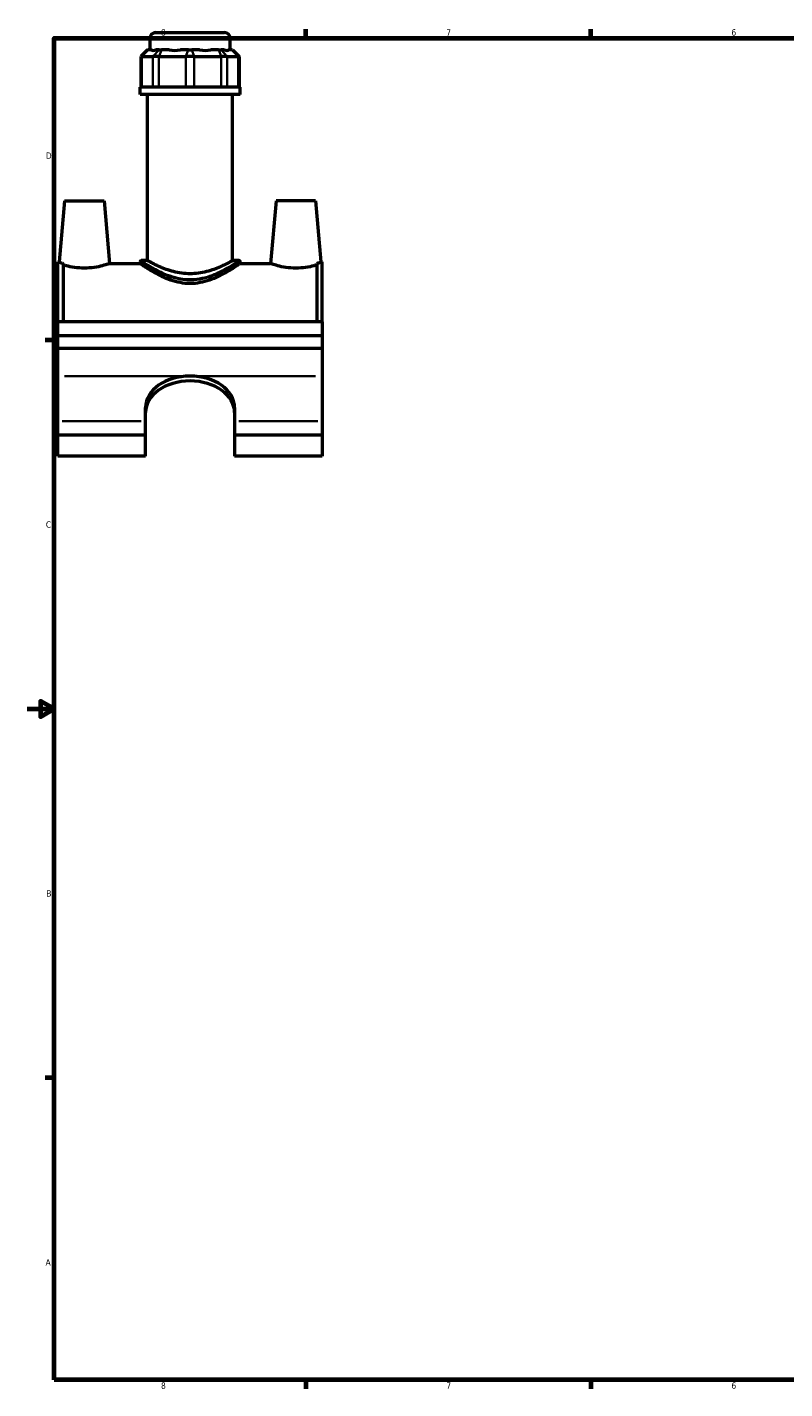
# Model space of a CAD drawing. Header units: inches. Extents: x 0.1 to 45.3, y 0.1 to 44.6.
# Tile 1 of 6: x 0.1 to 11.4, y 0.9 to 21.2. Entities that reach past the tile are written whole.
import ezdxf

# ---------------------------------------------------------------- set-up
doc = ezdxf.new("R2010")
doc.units = ezdxf.units.IN
doc.header["$MEASUREMENT"] = 0
for name, color, linetype, lineweight in [('Border (ANSI)', 7, 'Continuous', 70), ('Visible (ANSI)', 7, 'Continuous', 50), ('Visible Narrow (ANSI)', 7, 'Continuous', 35)]:
    doc.layers.add(name, color=color, linetype=linetype, lineweight=lineweight)
doc.styles.add('Note Text (ANSI)', font='tahoma.ttf')

# ---------------------------------------------------------------- blocks, each defined once
blk = doc.blocks.new('Borders Default Border')
at = {"layer": 'Border (ANSI)'}
for p, q in [((4.25, 21), (4.25, 21.134)), ((8.5, 21), (8.5, 21.134)), ((0.5, 16.5), (0.366, 16.5)), ((0.5, 5.5), (0.366, 5.5)), ((4.25, 1), (4.25, 0.866)), ((8.5, 1), (8.5, 0.866))]:
    blk.add_line(p, q, dxfattribs=at)
at = {"layer": 'Border (ANSI)', "flags": 128}
for points in [[(0.5, 1), (0.5, 21), (33.5, 21), (33.5, 1), (0.5, 1)], [(0.1, 11), (0.5, 11), (0.3, 11.115), (0.3, 10.885), (0.5, 11)]]:
    blk.add_lwpolyline(points, dxfattribs=at)
at = {"layer": 'Border (ANSI)', "color": 5, "true_color": 0x0000ff, "char_height": 0.0945, "attachment_point": 7, "style": 'Note Text (ANSI)'}
for s, insert in [('8', (2.094, 21.038)), ('7', (6.346, 21.04)), ('6', (10.595, 21.038)), ('D', (0.378, 19.203)), ('C', (0.378, 13.701)), ('B', (0.384, 8.203)), ('A', (0.373, 2.703)), ('8', (2.094, 0.863)), ('7', (6.346, 0.866)), ('6', (10.595, 0.864))]:
    blk.add_mtext(s, dxfattribs=dict(at, insert=insert))

msp = doc.modelspace()

# ---------------------------------------------------------------- linework, layer by layer
at = {"layer": 'Visible (ANSI)'}
for p, q in [((1.93, 20.825), (1.93, 21.001)), ((2.013, 21.083), (3.041, 21.083)), ((3.124, 20.825), (3.124, 21.001)), ((1.894, 20.825), (1.795, 20.726)), ((1.807, 20.726), (1.795, 20.726)), ((1.795, 20.726), (1.795, 20.272)), ((1.807, 20.726), (1.973, 20.726)), ((1.894, 20.825), (1.899, 20.825)), ((1.947, 20.825), (1.899, 20.825)), ((2.063, 20.726), (1.973, 20.726)), ((2.065, 20.825), (2.017, 20.825)), ((2.063, 20.726), (2.463, 20.726)), ((2.065, 20.825), (2.101, 20.825)), ((2.217, 20.825), (2.101, 20.825)), ((2.501, 20.825), (2.386, 20.825)), ((2.59, 20.726), (2.463, 20.726)), ((2.501, 20.825), (2.552, 20.825)), ((2.668, 20.825), (2.552, 20.825)), ((2.59, 20.726), (2.991, 20.726)), ((2.953, 20.825), (2.837, 20.825)), ((2.953, 20.825), (2.989, 20.825)), ((3.037, 20.825), (2.989, 20.825)), ((3.081, 20.726), (2.991, 20.726)), ((3.081, 20.726), (3.246, 20.726)), ((3.155, 20.825), (3.107, 20.825)), ((3.155, 20.825), (3.16, 20.825)), ((3.16, 20.825), (3.259, 20.726)), ((3.259, 20.726), (3.246, 20.726)), ((3.259, 20.726), (3.259, 20.272)), ((3.273, 20.272), (1.781, 20.272)), ((1.781, 20.161), (1.781, 20.272)), ((3.273, 20.161), (1.781, 20.161)), ((1.893, 17.685), (1.893, 20.161)), ((3.161, 17.685), (3.161, 20.161)), ((3.273, 20.161), (3.273, 20.272)), ((0.656, 18.575), (0.576, 17.664)), ((0.656, 18.575), (1.246, 18.575)), ((1.246, 18.575), (1.328, 17.642)), ((3.808, 18.575), (3.726, 17.642)), ((4.398, 18.575), (3.808, 18.575)), ((4.398, 18.575), (4.478, 17.664)), ((0.557, 16.772), (0.557, 17.664)), ((0.576, 17.664), (0.557, 17.664)), ((1.781, 17.669), (1.781, 17.642)), ((1.893, 17.685), (1.798, 17.685)), ((3.256, 17.685), (3.161, 17.685)), ((3.273, 17.669), (3.273, 17.642)), ((4.497, 17.664), (4.478, 17.664)), ((4.497, 16.772), (4.497, 17.664)), ((0.636, 17.644), (0.636, 16.772)), ((1.328, 17.642), (1.781, 17.642)), ((3.273, 17.642), (3.726, 17.642)), ((4.418, 17.644), (4.418, 16.772)), ((4.497, 16.772), (0.557, 16.772)), ((0.557, 16.567), (0.557, 16.772)), ((4.497, 16.772), (4.497, 16.567)), ((0.557, 16.567), (4.497, 16.567)), ((0.557, 16.373), (0.557, 16.567)), ((4.497, 16.567), (4.497, 16.373)), ((4.497, 16.373), (0.557, 16.373)), ((0.557, 15.963), (0.557, 16.373)), ((4.497, 16.373), (4.497, 15.963)), ((0.557, 15.289), (0.557, 15.963)), ((4.497, 15.963), (4.497, 15.289)), ((1.864, 15.289), (1.864, 15.494)), ((3.19, 15.494), (3.19, 15.289)), ((0.557, 15.08), (0.557, 15.289)), ((1.864, 15.08), (1.864, 15.289)), ((3.19, 15.289), (3.19, 15.08)), ((4.497, 15.289), (4.497, 15.08)), ((1.864, 15.08), (0.557, 15.08)), ((0.557, 14.768), (0.557, 15.08)), ((1.864, 14.768), (1.864, 15.08)), ((3.19, 15.08), (3.19, 14.768)), ((4.497, 15.08), (3.19, 15.08)), ((4.497, 15.08), (4.497, 14.768)), ((1.864, 14.768), (0.557, 14.768)), ((4.497, 14.768), (3.19, 14.768))]:
    msp.add_line(p, q, dxfattribs=at)
for centre, radius, start, end in [((2.013, 21.001), 0.0829, 90, 180), ((3.041, 21.001), 0.0829, 0, 90), ((1.798, 17.669), 0.0166, 90, 180), ((3.256, 17.669), 0.0166, 0, 90)]:
    msp.add_arc(centre, radius, start, end, dxfattribs=at)
for centre, major_axis, ratio, start_param, end_param in [((2.527, 21.415), (0.585, 0.585), 0.198912, 3.184055, 3.491829), ((2.527, 21.415), (-0.496, -0.496), 0.668179, 0.435162, 0.742936), ((2.527, 21.415), (0.496, -0.496), 0.668179, 5.54025, 5.848024), ((2.527, 21.415), (0.585, -0.585), 0.198912, 5.932949, 6.240723), ((2.527, 15.494), (-0.663, 0), 0.707107, 4.712389, 6.283185), ((2.527, 15.422), (-0.663, 0), 0.707107, 4.712389, 6.283185), ((2.527, 15.494), (0.663, 0), 0.707107, 0, 1.570796), ((2.527, 15.422), (0.663, 0), 0.707107, 0, 1.570796)]:
    msp.add_ellipse(centre, major_axis=major_axis, ratio=ratio, start_param=start_param, end_param=end_param, dxfattribs=at)
for points, knots in [([(0.576, 17.664), (0.576, 17.664), (0.585, 17.66), (0.613, 17.651), (0.623, 17.648), (0.636, 17.644)], [4.3794475, 4.3794475, 4.3794475, 4.3794475, 4.7435764, 4.7435764, 4.9102275, 4.9102275, 4.9102275, 4.9102275]), ([(3.161, 17.685), (3.161, 17.685), (3.157, 17.683), (3.14, 17.674), (3.128, 17.667), (3.095, 17.649), (3.075, 17.639), (3.029, 17.616), (3.003, 17.604), (2.92, 17.567), (2.85, 17.54), (2.733, 17.511), (2.692, 17.502), (2.61, 17.491), (2.568, 17.489), (2.486, 17.489), (2.444, 17.491), (2.361, 17.502), (2.32, 17.511), (2.204, 17.54), (2.134, 17.567), (2.051, 17.604), (2.025, 17.616), (1.979, 17.639), (1.959, 17.649), (1.926, 17.667), (1.913, 17.674), (1.897, 17.683), (1.893, 17.685), (1.893, 17.685)], [2.492814, 2.492814, 2.492814, 2.492814, 2.803657, 2.803657, 3.114501, 3.114501, 3.425344, 3.425344, 3.736187, 3.736187, 4.360908, 4.360908, 4.673268, 4.673268, 4.985628, 4.985628, 5.297988, 5.297988, 5.610349, 5.610349, 6.235069, 6.235069, 6.545912, 6.545912, 6.856756, 6.856756, 7.167599, 7.167599, 7.478442, 7.478442, 7.478442, 7.478442]), ([(4.418, 17.644), (4.43, 17.648), (4.441, 17.651), (4.468, 17.66), (4.478, 17.664), (4.478, 17.664)], [3.8486675, 3.8486675, 3.8486675, 3.8486675, 4.0153186, 4.0153186, 4.3794475, 4.3794475, 4.3794475, 4.3794475]), ([(1.328, 17.642), (1.328, 17.642), (1.318, 17.639), (1.28, 17.626), (1.252, 17.617), (1.185, 17.599), (1.143, 17.589), (1.05, 17.576), (0.999, 17.572), (0.903, 17.572), (0.851, 17.576), (0.758, 17.589), (0.716, 17.599), (0.666, 17.612), (0.65, 17.617), (0.636, 17.621)], [1.468223, 1.468223, 1.468223, 1.468223, 1.834413, 1.834413, 2.200603, 2.200603, 2.568524, 2.568524, 2.936445, 2.936445, 3.304366, 3.304366, 3.672287, 3.672287, 3.863644, 3.863644, 3.863644, 3.863644]), ([(3.273, 17.642), (3.273, 17.642), (3.268, 17.639), (3.248, 17.625), (3.233, 17.615), (3.195, 17.589), (3.171, 17.574), (3.117, 17.54), (3.086, 17.522), (3.022, 17.486), (2.985, 17.467), (2.906, 17.429), (2.863, 17.41), (2.772, 17.379), (2.724, 17.365), (2.626, 17.347), (2.576, 17.342), (2.478, 17.342), (2.428, 17.347), (2.33, 17.365), (2.282, 17.379), (2.191, 17.41), (2.148, 17.429), (2.068, 17.467), (2.032, 17.486), (1.967, 17.522), (1.937, 17.54), (1.883, 17.574), (1.859, 17.589), (1.82, 17.615), (1.806, 17.625), (1.786, 17.639), (1.781, 17.642), (1.781, 17.642)], [2.986254, 2.986254, 2.986254, 2.986254, 3.357009, 3.357009, 3.727765, 3.727765, 4.098521, 4.098521, 4.469276, 4.469276, 4.845084, 4.845084, 5.220892, 5.220892, 5.5967, 5.5967, 5.972508, 5.972508, 6.348315, 6.348315, 6.724123, 6.724123, 7.099931, 7.099931, 7.475739, 7.475739, 7.846495, 7.846495, 8.21725, 8.21725, 8.588006, 8.588006, 8.958761, 8.958761, 8.958761, 8.958761]), ([(4.418, 17.621), (4.404, 17.617), (4.388, 17.612), (4.337, 17.599), (4.295, 17.589), (4.202, 17.576), (4.151, 17.572), (4.103, 17.572), (4.055, 17.572), (4.003, 17.576), (3.91, 17.589), (3.868, 17.599), (3.802, 17.617), (3.774, 17.626), (3.735, 17.639), (3.726, 17.642), (3.726, 17.642)], [4.945691, 4.945691, 4.945691, 4.945691, 5.137048, 5.137048, 5.504969, 5.504969, 5.87289, 5.87289, 5.87289, 6.240811, 6.240811, 6.608732, 6.608732, 6.974923, 6.974923, 7.341113, 7.341113, 7.341113, 7.341113])]:
    msp.add_open_spline(points, degree=3, knots=knots, dxfattribs=at)
at = {"layer": 'Visible Narrow (ANSI)'}
for p, q in [((3.116, 21.001), (1.937, 21.001)), ((1.895, 20.82), (1.812, 20.731)), ((1.978, 20.731), (2.06, 20.82)), ((2.099, 20.82), (2.065, 20.731)), ((2.5, 20.82), (2.465, 20.731)), ((2.554, 20.82), (2.588, 20.731)), ((2.955, 20.82), (2.989, 20.731)), ((2.993, 20.82), (3.076, 20.731)), ((3.159, 20.82), (3.242, 20.731)), ((1.807, 20.294), (1.807, 20.703)), ((1.973, 20.703), (1.973, 20.294)), ((2.063, 20.294), (2.063, 20.703)), ((2.463, 20.703), (2.463, 20.294)), ((2.59, 20.294), (2.59, 20.703)), ((2.991, 20.703), (2.991, 20.294)), ((3.081, 20.294), (3.081, 20.703)), ((3.246, 20.703), (3.246, 20.294)), ((2.428, 15.963), (0.655, 15.963)), ((4.398, 15.963), (2.625, 15.963)), ((1.798, 15.289), (0.622, 15.289)), ((4.431, 15.289), (3.255, 15.289))]:
    msp.add_line(p, q, dxfattribs=at)
for points, knots in [([(1.781, 17.668), (1.781, 17.668), (1.793, 17.661), (1.84, 17.631), (1.878, 17.607), (1.985, 17.547), (2.057, 17.509), (2.189, 17.456), (2.243, 17.437), (2.376, 17.403), (2.458, 17.392), (2.599, 17.394), (2.658, 17.401), (2.766, 17.424), (2.816, 17.439), (2.951, 17.488), (3.028, 17.526), (3.15, 17.592), (3.198, 17.621), (3.257, 17.659), (3.273, 17.669), (3.273, 17.669)], [-14.864041, -14.864041, -14.864041, -14.864041, -14.308738, -14.308738, -13.672725, -13.672725, -12.916835, -12.916835, -12.463699, -12.463699, -11.85769, -11.85769, -11.425852, -11.425852, -11.01676, -11.01676, -10.256562, -10.256562, -9.551894, -9.551894, -8.918421, -8.918421, -8.918421, -8.918421]), ([(3.256, 17.685), (3.256, 17.685), (3.241, 17.675), (3.183, 17.637), (3.136, 17.608), (3.017, 17.54), (2.942, 17.502), (2.81, 17.452), (2.761, 17.437), (2.655, 17.414), (2.598, 17.407), (2.46, 17.405), (2.379, 17.416), (2.249, 17.45), (2.196, 17.469), (2.067, 17.524), (1.997, 17.562), (1.893, 17.623), (1.855, 17.647), (1.809, 17.677), (1.798, 17.685), (1.798, 17.685)], [8.918421, 8.918421, 8.918421, 8.918421, 9.551894, 9.551894, 10.256562, 10.256562, 11.01676, 11.01676, 11.425852, 11.425852, 11.85769, 11.85769, 12.463699, 12.463699, 12.916835, 12.916835, 13.672725, 13.672725, 14.308738, 14.308738, 14.864041, 14.864041, 14.864041, 14.864041])]:
    msp.add_open_spline(points, degree=3, knots=knots, dxfattribs=at)

# ---------------------------------------------------------------- block references
msp.add_blockref('Borders Default Border', (0, 0))

doc.saveas('drawing.dxf')
